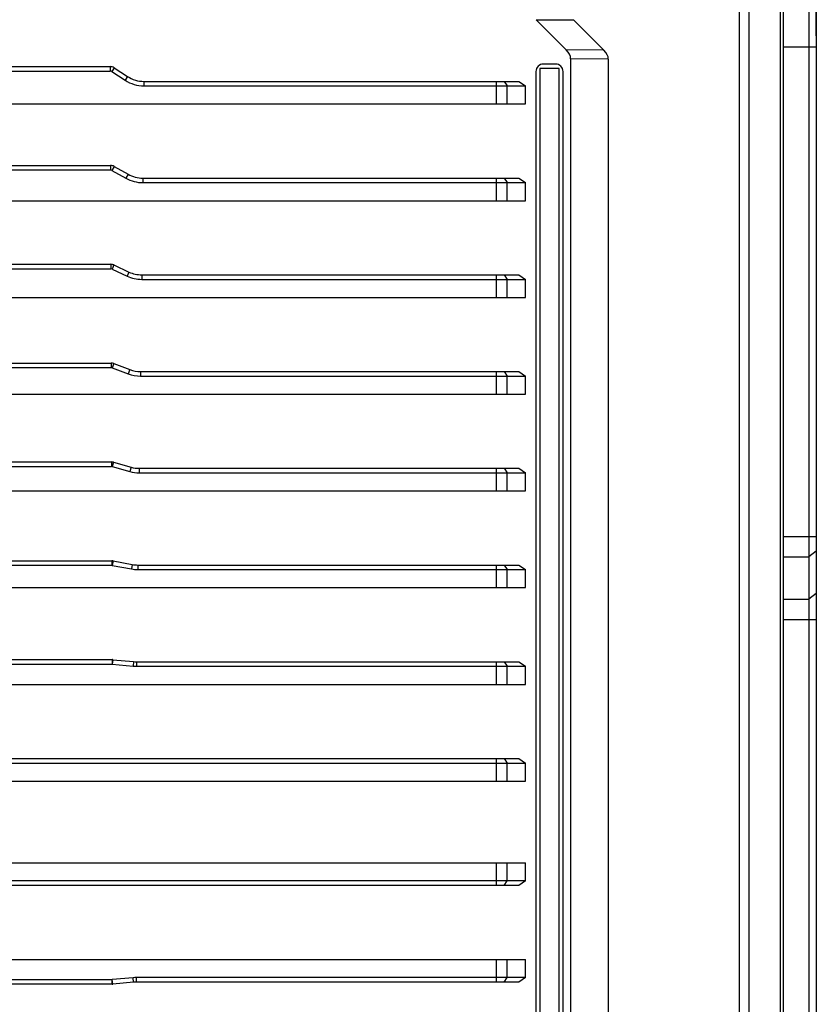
# Model space of a CAD drawing. Header units: millimetres. Extents: x 0 to 420, y 0 to 297.
# Tile 51 of 54: x 269 to 304, y 203 to 246. Entities that reach past the tile are written whole.
import ezdxf

# ---------------------------------------------------------------- set-up
doc = ezdxf.new("R2010")
doc.units = ezdxf.units.MM
doc.header["$LTSCALE"] = 23.1
doc.header["$PDMODE"] = 3
doc.header["$PDSIZE"] = 8
doc.layers.get('0').update_dxf_attribs({"linetype": 'CONTINUOUS'})
doc.layers.get('Defpoints').update_dxf_attribs({"linetype": 'CONTINUOUS'})
doc.layers.add('00_COMPONENTS', color=7, linetype='CONTINUOUS')
doc.layers.add('51__DRAFT_DIMS', color=7, linetype='CONTINUOUS')
doc.styles.get("Standard").update_dxf_attribs({"font": 'simfang.ttf'})
doc.dimstyles.new('DIMSTYLE_1', dxfattribs={"dimtxt": 4, "dimasz": 3, "dimexe": 2.5, "dimexo": 0.5, "dimgap": 1, "dimtad": 1, "dimlfac": 1.5, "dimdsep": 46, "dimtxsty": 'STANDARD', "dimblk": '_FILLED', "dimblk1": '_FILLED', "dimblk2": '_FILLED', "dimcen": 0.09, "dimclrt": 7, "dimazin": 2, "dimtp": 0.3, "dimtm": 0.3, "dimtfac": 1, "dimtofl": 0, "dimtmove": 0, "dimatfit": 3, "dimldrblk": '_FILLED', "dimfxl": 1, "dimtolj": 1, "dimarcsym": 0})

# ---------------------------------------------------------------- blocks, each defined once
blk = doc.blocks.new('_FILLED')
at = {"color": 0, "linetype": 'ByBlock'}
blk.add_solid([(0, 0), (-1, 0.167), (-1, -0.167)], dxfattribs=at)
blk = doc.blocks.new('*D4')
at = {"layer": '51__DRAFT_DIMS', "color": 0, "lineweight": -2}
for p, q in [((233.611, 242.08), (233.611, 271.314)), ((304.077, 245.597), (304.077, 271.314)), ((301.077, 268.814), (236.611, 268.814))]:
    blk.add_line(p, q, dxfattribs=at)
at = {"layer": 'Defpoints', "color": 0}
for p in [(233.611, 268.814), (304.077, 245.097), (233.611, 241.58)]:
    blk.add_point(p, dxfattribs=at)
at = {"layer": '51__DRAFT_DIMS', "color": 0, "linetype": 'ByBlock', "lineweight": -2, "xscale": 3, "yscale": 3, "zscale": 3, "rotation": 180}
blk.add_blockref('_FILLED', (233.611, 268.814), dxfattribs=at)
at = {"layer": '51__DRAFT_DIMS', "color": 0, "linetype": 'ByBlock', "lineweight": -2, "xscale": 3, "yscale": 3, "zscale": 3}
blk.add_blockref('_FILLED', (304.077, 268.814), dxfattribs=at)
at = {"layer": '51__DRAFT_DIMS', "color": 7, "insert": (268.961, 275.147), "char_height": 4, "attachment_point": 2, "line_spacing_factor": 0.9}
blk.add_mtext('\\A1;105.7', dxfattribs=at)

msp = doc.modelspace()

# ---------------------------------------------------------------- linework, layer by layer
at = {"layer": '00_COMPONENTS', "color": 7}
for p, q in [((302.6105, 250.9182), (302.6105, 170.7092)), ((303.7439, 250.1471), (303.7439, 171.4804)), ((304.0772, 249.8137), (304.0772, 171.8137)), ((300.6851, 172.6656), (300.6851, 248.9619)), ((301.1095, 172.6656), (301.1095, 248.9619)), ((302.4825, 248.3504), (302.4825, 173.2771)), ((293.0172, 244.9737), (291.6812, 246.3097)), ((291.6812, 246.3097), (293.3311, 246.3097)), ((294.6838, 244.957), (293.3311, 246.3097)), ((294.6838, 244.957), (293.0172, 244.9737)), ((304.0772, 245.0966), (302.6105, 245.0966)), ((293.2105, 244.58), (293.2105, 177.0475)), ((294.8772, 244.5632), (293.2105, 244.58)), ((294.8772, 244.5632), (294.8772, 177.0643)), ((249.6713, 244.2337), (272.8446, 244.2337)), ((249.6713, 244.0337), (272.8446, 244.0337)), ((272.8446, 244.2337), (272.8446, 244.0337)), ((273.0269, 244.1795), (272.9175, 244.012)), ((272.9175, 244.012), (273.5022, 243.6301)), ((273.0269, 244.1795), (273.6115, 243.7975)), ((291.6772, 244.0137), (291.6772, 177.6137)), ((291.8439, 244.1471), (291.8439, 177.4804)), ((292.7105, 244.1471), (291.8439, 244.1471)), ((292.5439, 244.3471), (292.0105, 244.3471)), ((292.7105, 177.4804), (292.7105, 244.1471)), ((292.8772, 177.6137), (292.8772, 244.0137)), ((273.6115, 243.7975), (273.5022, 243.6301)), ((274.3408, 243.5804), (274.3408, 243.3804)), ((274.3408, 243.5804), (290.9277, 243.5804)), ((289.9344, 242.5804), (289.9344, 243.5804)), ((290.2644, 243.5804), (290.4058, 243.3804)), ((290.9277, 243.5804), (291.2105, 243.3804)), ((274.3408, 243.3804), (291.2105, 243.3804)), ((290.4058, 242.5804), (290.4058, 243.3804)), ((291.2105, 242.5804), (291.2105, 243.3804)), ((243.7567, 242.5804), (291.2105, 242.5804)), ((249.5905, 239.8604), (272.8569, 239.8604)), ((249.5905, 239.6604), (272.8569, 239.6604)), ((272.8569, 239.8604), (272.8569, 239.6604)), ((273.0197, 239.8179), (272.922, 239.6434)), ((272.922, 239.6434), (273.5426, 239.2959)), ((273.0197, 239.8179), (273.6403, 239.4704)), ((273.6403, 239.4704), (273.5426, 239.2959)), ((274.2918, 239.3004), (274.2918, 239.1004)), ((274.2918, 239.3004), (290.9277, 239.3004)), ((289.9344, 238.3004), (289.9344, 239.3004)), ((290.2644, 239.3004), (290.4058, 239.1004)), ((290.9277, 239.3004), (291.2105, 239.1004)), ((274.2918, 239.1004), (291.2105, 239.1004)), ((290.4058, 238.3004), (290.4058, 239.1004)), ((291.2105, 238.3004), (291.2105, 239.1004)), ((243.7567, 238.3004), (291.2105, 238.3004)), ((249.5097, 235.4871), (272.8699, 235.4871)), ((249.5097, 235.2871), (272.8699, 235.2871)), ((272.8699, 235.4871), (272.8699, 235.2871)), ((273.0109, 235.4558), (272.9263, 235.2746)), ((272.9263, 235.2746), (273.5912, 234.9642)), ((273.0109, 235.4558), (273.6758, 235.1455)), ((273.6758, 235.1455), (273.5912, 234.9642)), ((274.2397, 235.0204), (274.2397, 234.8204)), ((274.2397, 235.0204), (290.9277, 235.0204)), ((274.2397, 234.8204), (291.2105, 234.8204)), ((289.9344, 234.0204), (289.9344, 235.0204)), ((290.2644, 235.0204), (290.4058, 234.8204)), ((290.4058, 234.0204), (290.4058, 234.8204)), ((290.9277, 235.0204), (291.2105, 234.8204)), ((291.2105, 234.0204), (291.2105, 234.8204)), ((243.7567, 234.0204), (291.2105, 234.0204)), ((249.4288, 231.1137), (272.8837, 231.1137)), ((249.4288, 230.9137), (272.8837, 230.9137)), ((272.8837, 231.1137), (272.8837, 230.9137)), ((273.0002, 231.0927), (272.9303, 230.9053)), ((272.9303, 230.9053), (273.6483, 230.6372)), ((273.0002, 231.0927), (273.7183, 230.8246)), ((273.7183, 230.8246), (273.6483, 230.6372)), ((274.1846, 230.7404), (274.1846, 230.5404)), ((274.1846, 230.7404), (290.9277, 230.7404)), ((274.1846, 230.5404), (291.2105, 230.5404)), ((289.9344, 229.7404), (289.9344, 230.7404)), ((290.2644, 230.7404), (290.4058, 230.5404)), ((290.4058, 229.7404), (290.4058, 230.5404)), ((290.9277, 230.7404), (291.2105, 230.5404)), ((291.2105, 229.7404), (291.2105, 230.5404)), ((243.7567, 229.7404), (291.2105, 229.7404)), ((249.348, 226.7404), (272.8981, 226.7404)), ((272.8981, 226.7404), (272.8981, 226.5404)), ((272.9879, 226.728), (272.934, 226.5355)), ((272.9879, 226.728), (273.7675, 226.5098)), ((249.348, 226.5404), (272.8981, 226.5404)), ((272.934, 226.5355), (273.7136, 226.3172)), ((273.7675, 226.5098), (273.7136, 226.3172)), ((274.127, 226.4604), (274.127, 226.2604)), ((274.127, 226.4604), (290.9277, 226.4604)), ((274.127, 226.2604), (291.2105, 226.2604)), ((289.9344, 225.4604), (289.9344, 226.4604)), ((290.2644, 226.4604), (290.4058, 226.2604)), ((290.4058, 225.4604), (290.4058, 226.2604)), ((290.9277, 226.4604), (291.2105, 226.2604)), ((291.2105, 225.4604), (291.2105, 226.2604)), ((243.7567, 225.4604), (291.2105, 225.4604)), ((302.6105, 223.4473), (304.0772, 223.4473)), ((304.0772, 222.7906), (303.7439, 222.538)), ((249.2672, 222.3671), (272.913, 222.3671)), ((272.913, 222.3671), (272.913, 222.1671)), ((272.9742, 222.3614), (272.9375, 222.1648)), ((272.9742, 222.3614), (273.8226, 222.203)), ((273.8226, 222.203), (273.7859, 222.0064)), ((302.6105, 222.538), (303.7439, 222.538)), ((249.2672, 222.1671), (272.913, 222.1671)), ((272.9375, 222.1648), (273.7859, 222.0064)), ((274.0672, 222.1804), (274.0672, 221.9804)), ((274.0672, 222.1804), (290.9277, 222.1804)), ((274.0672, 221.9804), (291.2105, 221.9804)), ((289.9344, 221.1804), (289.9344, 222.1804)), ((290.2644, 222.1804), (290.4058, 221.9804)), ((290.4058, 221.1804), (290.4058, 221.9804)), ((290.9277, 222.1804), (291.2105, 221.9804)), ((291.2105, 221.1804), (291.2105, 221.9804)), ((243.7567, 221.1804), (291.2105, 221.1804)), ((304.0772, 220.9254), (303.7439, 220.6728)), ((302.6105, 220.6728), (303.7439, 220.6728)), ((302.6105, 219.7635), (304.0772, 219.7635)), ((249.1863, 217.9937), (272.9283, 217.9937)), ((272.9283, 217.9937), (272.9283, 217.7937)), ((272.9593, 217.9923), (272.9407, 217.7932)), ((272.9593, 217.9923), (273.882, 217.9062)), ((273.882, 217.9062), (273.8635, 217.707)), ((274.0059, 217.9004), (274.0059, 217.7004)), ((274.0059, 217.9004), (290.9277, 217.9004)), ((289.9344, 216.9004), (289.9344, 217.9004)), ((290.2644, 217.9004), (290.4058, 217.7004)), ((290.9277, 217.9004), (291.2105, 217.7004)), ((249.1863, 217.7937), (272.9283, 217.7937)), ((272.9407, 217.7932), (273.8635, 217.707)), ((274.0059, 217.7004), (291.2105, 217.7004)), ((290.4058, 216.9004), (290.4058, 217.7004)), ((291.2105, 216.9004), (291.2105, 217.7004)), ((243.7567, 216.9004), (291.2105, 216.9004)), ((249.1055, 213.6204), (290.9277, 213.6204)), ((289.9344, 212.6204), (289.9344, 213.6204)), ((290.2644, 213.6204), (290.4058, 213.4204)), ((290.9277, 213.6204), (291.2105, 213.4204)), ((249.1055, 213.4204), (291.2105, 213.4204)), ((290.4058, 212.6204), (290.4058, 213.4204)), ((291.2105, 212.6204), (291.2105, 213.4204)), ((243.7567, 212.6204), (291.2105, 212.6204)), ((243.7567, 209.0071), (291.2105, 209.0071)), ((289.9344, 208.0071), (289.9344, 209.0071)), ((290.4058, 208.2071), (290.4058, 209.0071)), ((291.2105, 208.2071), (291.2105, 209.0071)), ((291.2105, 208.2071), (249.1055, 208.2071)), ((290.9277, 208.0071), (249.1055, 208.0071)), ((290.2644, 208.0071), (290.4058, 208.2071)), ((291.2105, 208.2071), (290.9277, 208.0071)), ((243.7567, 204.7271), (291.2105, 204.7271)), ((289.9344, 203.7271), (289.9344, 204.7271)), ((290.4058, 203.9271), (290.4058, 204.7271)), ((291.2105, 203.9271), (291.2105, 204.7271)), ((273.8635, 203.9204), (272.9407, 203.8343)), ((273.882, 203.7213), (273.8635, 203.9204)), ((274.0059, 203.7271), (274.0059, 203.9271)), ((291.2105, 203.9271), (274.0059, 203.9271)), ((290.2644, 203.7271), (290.4058, 203.9271)), ((291.2105, 203.9271), (290.9277, 203.7271)), ((272.9283, 203.8337), (249.1863, 203.8337)), ((272.9283, 203.6337), (249.1863, 203.6337)), ((272.9283, 203.6337), (272.9283, 203.8337)), ((272.9593, 203.6352), (272.9407, 203.8343)), ((273.882, 203.7213), (272.9593, 203.6352)), ((290.9277, 203.7271), (274.0059, 203.7271))]:
    msp.add_line(p, q, dxfattribs=at)
for centre, radius, start, end in [((272.8446, 243.9004), 0.3333, 56.84208, 90), ((272.8446, 243.9004), 0.1333, 56.84208, 90), ((292.0105, 244.0137), 0.3333, 90, 180), ((292.5439, 244.0137), 0.3333, 0, 90), ((274.3408, 244.9137), 1.5333, 236.84208, 270), ((274.3408, 244.9137), 1.3333, 236.84208, 270), ((272.8569, 239.5271), 0.3333, 60.75117, 90), ((272.8569, 239.5271), 0.1333, 60.75117, 90), ((274.2918, 240.6337), 1.5333, 240.75117, 270), ((274.2918, 240.6337), 1.3333, 240.75117, 270), ((272.8699, 235.1537), 0.3333, 64.98311, 90), ((272.8699, 235.1537), 0.1333, 64.98311, 90), ((274.2397, 236.3537), 1.5333, 244.98311, 270), ((274.2397, 236.3537), 1.3333, 244.98311, 270), ((272.8837, 230.7804), 0.3333, 69.52772, 90), ((272.8837, 230.7804), 0.1333, 69.52772, 90), ((274.1846, 232.0737), 1.5333, 249.52772, 270), ((274.1846, 232.0737), 1.3333, 249.52772, 270), ((272.8981, 226.4071), 0.3333, 74.35775, 90), ((272.8981, 226.4071), 0.1333, 74.35775, 90), ((274.127, 227.7937), 1.5333, 254.35775, 270), ((274.127, 227.7937), 1.3333, 254.35775, 270), ((272.913, 222.0337), 0.3333, 79.42648, 90), ((274.0672, 223.5137), 1.3333, 259.42648, 270), ((272.913, 222.0337), 0.1333, 79.42648, 90), ((274.0672, 223.5137), 1.5333, 259.42648, 270), ((272.9283, 217.6604), 0.3333, 84.66784, 90), ((274.0059, 219.2337), 1.3333, 264.66784, 270), ((272.9283, 217.6604), 0.1333, 84.66784, 90), ((274.0059, 219.2337), 1.5333, 264.66784, 270), ((274.0059, 202.3937), 1.5333, 90, 95.33216), ((272.9283, 203.9671), 0.1333, 270, 275.33216), ((272.9283, 203.9671), 0.3333, 270, 275.33216), ((274.0059, 202.3937), 1.3333, 90, 95.33216)]:
    msp.add_arc(centre, radius, start, end, dxfattribs=at)
for centre, major_axis, start_param, end_param in [((288.8357, 244.6198), (-4.3748, 0.044), -3.1385297, -2.8401205), ((290.5024, 244.6031), (4.3748, -0.044), 0.003063, 0.3014721)]:
    msp.add_ellipse(centre, major_axis=major_axis, ratio=0.3047618, start_param=start_param, end_param=end_param, dxfattribs=at)

# ---------------------------------------------------------------- dimensions: what is measured, and where the dimension line sits
at = {"layer": '51__DRAFT_DIMS', "color": 7}
dim = msp.add_linear_dim(base=(233.6105, 268.8137), p1=(304.0772, 245.0966), p2=(233.6105, 241.58), angle=180, dimstyle='DIMSTYLE_1', dxfattribs=at)
dim.commit()
dim.dimension.update_dxf_attribs({"geometry": '*D4', "text_midpoint": (268.961, 268.8137), "dimtype": 160})

doc.saveas('drawing.dxf')
